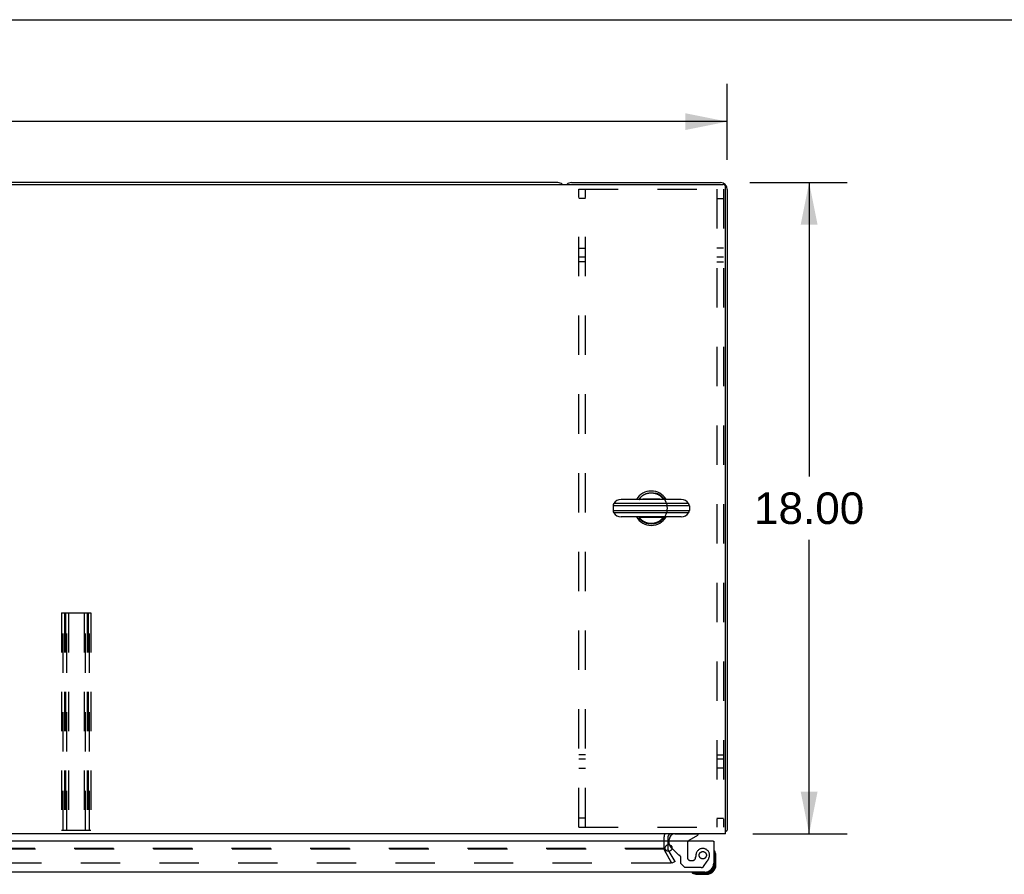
# Model space of a CAD drawing. Header units: inches. Extents: x 0 to 198, y 0 to 128.
# Tile 19 of 26: x 72 to 99, y 104 to 128. Entities that reach past the tile are written whole.
import ezdxf

# ---------------------------------------------------------------- set-up
doc = ezdxf.new("R2010")
doc.units = ezdxf.units.IN
doc.header["$LTSCALE"] = 10.872093
doc.header["$MEASUREMENT"] = 0
doc.linetypes.add('HIDDEN', pattern=[0.2, 0.1, -0.1])
doc.layers.get('0').update_dxf_attribs({"linetype": 'CONTINUOUS'})
for name, color, linetype in [('DEFAULT_2', 8, 'HIDDEN'), ('DIMENSIONS', 7, 'CONTINUOUS'), ('MASTER_DOOR_ASSEMBLY', 7, 'CONTINUOUS')]:
    doc.layers.add(name, color=color, linetype=linetype)
doc.styles.get("Standard").update_dxf_attribs({"font": 'arial.ttf'})
doc.dimstyles.new('DIMSTYLE_1', dxfattribs={"dimtxt": 0.872093, "dimasz": 1.162791, "dimexe": 0.09, "dimexo": 0.07, "dimgap": 0.0375, "dimtad": 0, "dimtih": 1, "dimtoh": 1, "dimzin": 4, "dimdsep": 46, "dimtxsty": 'Standard', "dimblk": '_FILLED', "dimblk1": '_FILLED', "dimblk2": '_FILLED', "dimcen": 0.09, "dimazin": 1, "dimtfac": 1, "dimtdec": 3, "dimtofl": 0, "dimtmove": 0, "dimatfit": 3, "dimldrblk": '_FILLED', "dimfxl": 0, "dimtolj": 1, "dimtzin": 4, "dimarcsym": 0})

# ---------------------------------------------------------------- blocks, each defined once
blk = doc.blocks.new('_FILLED')
at = {"color": 0, "linetype": 'ByBlock'}
blk.add_solid([(0, 0), (-1, 0.2), (-1, -0.2)], dxfattribs=at)
blk = doc.blocks.new('*D1')
at = {"layer": 'DIMENSIONS', "color": 2, "linetype": 'Continuous'}
for p, q in [((43.179, 124.031), (43.179, 126.137)), ((91.179, 124.031), (91.179, 126.137)), ((43.179, 125.09), (65.219, 125.09)), ((91.179, 125.09), (69.138, 125.09))]:
    blk.add_line(p, q, dxfattribs=at)
at = {"layer": 'DIMENSIONS', "color": 2, "linetype": 'Continuous', "xscale": 1.1627906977, "yscale": 1.1627906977, "zscale": 1.1627906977, "rotation": 180}
blk.add_blockref('_FILLED', (43.179, 125.09), dxfattribs=at)
at = {"layer": 'DIMENSIONS', "color": 2, "linetype": 'Continuous', "xscale": 1.1627906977, "yscale": 1.1627906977, "zscale": 1.1627906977}
blk.add_blockref('_FILLED', (91.179, 125.09), dxfattribs=at)
at = {"layer": 'DIMENSIONS', "color": 2, "linetype": 'Continuous', "insert": (67.179, 125.526), "char_height": 0.8721, "width": 3.04746, "attachment_point": 2, "line_spacing_factor": 0.9}
blk.add_mtext('48.00', dxfattribs=at)
blk = doc.blocks.new('*D9')
at = {"layer": 'DIMENSIONS', "color": 2, "linetype": 'Continuous'}
for p, q in [((91.804, 123.406), (94.488, 123.406)), ((93.441, 123.406), (93.441, 115.278)), ((93.441, 105.406), (93.441, 113.534)), ((91.881, 105.406), (94.488, 105.406))]:
    blk.add_line(p, q, dxfattribs=at)
at = {"layer": 'DIMENSIONS', "color": 2, "linetype": 'Continuous', "xscale": 1.1627906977, "yscale": 1.1627906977, "zscale": 1.1627906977}
for p, rotation in [((93.441, 123.406), 90), ((93.441, 105.406), 270)]:
    blk.add_blockref('_FILLED', p, dxfattribs=dict(at, rotation=rotation))
at = {"layer": 'DIMENSIONS', "color": 2, "linetype": 'Continuous', "insert": (93.441, 114.842), "char_height": 0.8721, "width": 3.04746, "attachment_point": 2, "line_spacing_factor": 0.9}
blk.add_mtext('18.00', dxfattribs=at)

msp = doc.modelspace()

# ---------------------------------------------------------------- linework, layer by layer
at = {"color": 7, "linetype": 'Continuous'}
for p, q in [((0, 127.907), (197.674, 127.907)), ((86.49, 123.406), (47.868, 123.406)), ((89.906, 114.648), (88.243, 114.648)), ((88.745, 114.648), (88.746, 114.648)), ((88.746, 114.648), (88.746, 114.648)), ((88.898, 114.653), (88.877, 114.652)), ((88.918, 114.653), (88.898, 114.653)), ((88.938, 114.653), (88.918, 114.653)), ((88.959, 114.653), (88.938, 114.653)), ((88.989, 114.653), (88.959, 114.653)), ((89.03, 114.654), (88.989, 114.653)), ((89.086, 114.654), (89.03, 114.654)), ((89.14, 114.654), (89.086, 114.654)), ((89.171, 114.653), (89.14, 114.654)), ((89.191, 114.653), (89.171, 114.653)), ((89.211, 114.653), (89.191, 114.653)), ((89.232, 114.653), (89.211, 114.653)), ((89.252, 114.653), (89.232, 114.653)), ((89.403, 114.648), (89.404, 114.648)), ((89.403, 114.648), (89.403, 114.648)), ((90.129, 114.47), (88.021, 114.47)), ((88.021, 114.47), (88.021, 114.343)), ((88.021, 114.343), (90.129, 114.343)), ((90.108, 114.538), (88.041, 114.538)), ((90.129, 114.47), (90.129, 114.343)), ((90.108, 114.274), (88.041, 114.274)), ((89.906, 114.165), (88.243, 114.165)), ((88.746, 114.165), (88.745, 114.165)), ((88.746, 114.165), (88.746, 114.165)), ((88.908, 114.16), (88.928, 114.16)), ((88.928, 114.16), (88.948, 114.159)), ((88.948, 114.159), (88.969, 114.159)), ((88.969, 114.159), (88.999, 114.159)), ((88.999, 114.159), (89.041, 114.159)), ((89.041, 114.159), (89.109, 114.159)), ((89.109, 114.159), (89.15, 114.159)), ((89.15, 114.159), (89.181, 114.159)), ((89.211, 114.159), (89.232, 114.16)), ((89.232, 114.16), (89.252, 114.16)), ((89.252, 114.16), (89.273, 114.16)), ((89.404, 114.165), (89.403, 114.165)), ((89.403, 114.165), (89.403, 114.165))]:
    msp.add_line(p, q, dxfattribs=at)
at = {"color": 3, "linetype": 'Continuous'}
for p, q in [((43.291, 123.354), (91.067, 123.354)), ((86.868, 123.406), (90.99, 123.406)), ((91.127, 105.406), (91.127, 123.294)), ((91.179, 123.217), (91.179, 105.51)), ((91.127, 105.406), (43.231, 105.406)), ((89.429, 105.202), (89.429, 105.321)), ((89.533, 105.321), (89.533, 105.202)), ((89.533, 105.106), (89.533, 105.002)), ((89.573, 104.922), (89.537, 104.986))]:
    msp.add_line(p, q, dxfattribs=at)
at = {"color": 7, "linetype": 'Continuous'}
for points in [[(88.746, 114.648), (88.747, 114.65), (88.749, 114.653), (88.75, 114.656), (88.752, 114.659), (88.753, 114.662), (88.755, 114.665), (88.757, 114.668), (88.759, 114.672), (88.761, 114.675), (88.763, 114.679), (88.766, 114.682), (88.768, 114.686), (88.771, 114.69), (88.774, 114.694), (88.777, 114.698), (88.78, 114.702), (88.783, 114.706), (88.786, 114.71), (88.79, 114.714), (88.794, 114.718), (88.798, 114.722), (88.802, 114.726), (88.806, 114.73), (88.81, 114.735), (88.815, 114.739), (88.819, 114.743), (88.824, 114.747), (88.829, 114.751), (88.834, 114.755), (88.84, 114.758), (88.845, 114.762), (88.85, 114.766), (88.856, 114.77), (88.862, 114.773), (88.868, 114.777), (88.874, 114.78), (88.88, 114.784), (88.886, 114.787), (88.893, 114.79), (88.9, 114.794), (88.906, 114.797), (88.913, 114.799), (88.92, 114.802), (88.927, 114.805), (88.934, 114.808), (88.941, 114.81), (88.949, 114.812), (88.956, 114.815), (88.964, 114.817), (88.971, 114.819), (88.979, 114.82), (88.987, 114.822), (88.994, 114.824), (89.002, 114.825), (89.01, 114.826), (89.018, 114.827), (89.026, 114.828), (89.034, 114.829), (89.042, 114.83), (89.05, 114.83), (89.058, 114.831), (89.067, 114.831), (89.075, 114.831), (89.083, 114.831), (89.091, 114.831), (89.099, 114.83), (89.107, 114.83), (89.115, 114.829), (89.123, 114.828), (89.131, 114.827), (89.139, 114.826), (89.147, 114.825), (89.155, 114.824), (89.163, 114.822), (89.17, 114.82), (89.178, 114.819), (89.186, 114.817), (89.193, 114.815), (89.201, 114.812), (89.208, 114.81), (89.215, 114.808), (89.222, 114.805), (89.229, 114.802), (89.236, 114.799), (89.243, 114.797), (89.25, 114.794), (89.256, 114.79), (89.263, 114.787), (89.269, 114.784), (89.275, 114.78), (89.281, 114.777), (89.287, 114.773), (89.293, 114.77), (89.299, 114.766), (89.304, 114.762), (89.31, 114.758), (89.315, 114.755), (89.32, 114.751), (89.325, 114.747), (89.33, 114.743), (89.335, 114.739), (89.339, 114.735), (89.343, 114.73), (89.348, 114.726), (89.352, 114.722), (89.356, 114.718), (89.359, 114.714), (89.363, 114.71), (89.366, 114.706), (89.37, 114.702), (89.373, 114.698), (89.376, 114.694), (89.379, 114.69), (89.381, 114.686), (89.384, 114.682), (89.386, 114.679), (89.388, 114.675), (89.391, 114.672), (89.393, 114.668), (89.394, 114.665), (89.396, 114.662), (89.398, 114.659), (89.399, 114.656), (89.401, 114.653), (89.402, 114.65), (89.403, 114.648)], [(88.877, 114.652), (88.866, 114.652), (88.854, 114.652), (88.841, 114.652), (88.827, 114.651), (88.813, 114.651), (88.797, 114.65), (88.781, 114.65), (88.764, 114.649), (88.746, 114.648)], [(89.403, 114.648), (89.385, 114.649), (89.368, 114.65), (89.352, 114.65), (89.337, 114.651), (89.322, 114.651), (89.309, 114.652), (89.296, 114.652), (89.284, 114.652), (89.273, 114.652), (89.252, 114.653)], [(88.746, 114.165), (88.764, 114.164), (88.781, 114.163), (88.797, 114.162), (88.813, 114.162), (88.827, 114.161), (88.841, 114.161), (88.854, 114.161), (88.866, 114.161), (88.877, 114.16), (88.888, 114.16), (88.908, 114.16)], [(89.403, 114.165), (89.402, 114.162), (89.401, 114.16), (89.399, 114.157), (89.398, 114.154), (89.396, 114.151), (89.394, 114.148), (89.393, 114.144), (89.391, 114.141), (89.388, 114.137), (89.386, 114.134), (89.384, 114.13), (89.381, 114.126), (89.379, 114.123), (89.376, 114.119), (89.373, 114.115), (89.37, 114.111), (89.366, 114.107), (89.363, 114.103), (89.359, 114.099), (89.356, 114.094), (89.352, 114.09), (89.348, 114.086), (89.343, 114.082), (89.339, 114.078), (89.335, 114.074), (89.33, 114.07), (89.325, 114.066), (89.32, 114.062), (89.315, 114.058), (89.31, 114.054), (89.304, 114.05), (89.299, 114.047), (89.293, 114.043), (89.287, 114.039), (89.281, 114.036), (89.275, 114.032), (89.269, 114.029), (89.263, 114.025), (89.256, 114.022), (89.25, 114.019), (89.243, 114.016), (89.236, 114.013), (89.229, 114.01), (89.222, 114.008), (89.215, 114.005), (89.208, 114.003), (89.201, 114), (89.193, 113.998), (89.186, 113.996), (89.178, 113.994), (89.17, 113.992), (89.163, 113.991), (89.155, 113.989), (89.147, 113.988), (89.139, 113.986), (89.131, 113.985), (89.123, 113.984), (89.115, 113.983), (89.107, 113.983), (89.099, 113.982), (89.091, 113.982), (89.083, 113.982), (89.075, 113.982), (89.067, 113.982), (89.058, 113.982), (89.05, 113.982), (89.042, 113.983), (89.034, 113.983), (89.026, 113.984), (89.018, 113.985), (89.01, 113.986), (89.002, 113.988), (88.994, 113.989), (88.987, 113.991), (88.979, 113.992), (88.971, 113.994), (88.964, 113.996), (88.956, 113.998), (88.949, 114), (88.941, 114.003), (88.934, 114.005), (88.927, 114.008), (88.92, 114.01), (88.913, 114.013), (88.906, 114.016), (88.9, 114.019), (88.893, 114.022), (88.886, 114.025), (88.88, 114.029), (88.874, 114.032), (88.868, 114.036), (88.862, 114.039), (88.856, 114.043), (88.85, 114.047), (88.845, 114.05), (88.84, 114.054), (88.834, 114.058), (88.829, 114.062), (88.824, 114.066), (88.819, 114.07), (88.815, 114.074), (88.81, 114.078), (88.806, 114.082), (88.802, 114.086), (88.798, 114.09), (88.794, 114.094), (88.79, 114.099), (88.786, 114.103), (88.783, 114.107), (88.78, 114.111), (88.777, 114.115), (88.774, 114.119), (88.771, 114.123), (88.768, 114.126), (88.766, 114.13), (88.763, 114.134), (88.761, 114.137), (88.759, 114.141), (88.757, 114.144), (88.755, 114.148), (88.753, 114.151), (88.752, 114.154), (88.75, 114.157), (88.749, 114.16), (88.747, 114.162), (88.746, 114.165)], [(89.181, 114.159), (89.191, 114.159), (89.211, 114.159)], [(89.273, 114.16), (89.284, 114.161), (89.296, 114.161), (89.309, 114.161), (89.322, 114.161), (89.337, 114.162), (89.352, 114.162), (89.368, 114.163), (89.385, 114.164), (89.403, 114.165)]]:
    msp.add_lwpolyline(points, dxfattribs=at)
at = {"color": 3, "linetype": 'Continuous'}
for points in [[(91.138, 105.478), (91.14, 105.48), (91.142, 105.482), (91.144, 105.484), (91.147, 105.486), (91.15, 105.487), (91.153, 105.489), (91.156, 105.491), (91.162, 105.494)], [(91.162, 105.494), (91.164, 105.495), (91.167, 105.496), (91.169, 105.498), (91.172, 105.499), (91.174, 105.501), (91.176, 105.503), (91.177, 105.504), (91.178, 105.506), (91.178, 105.508), (91.179, 105.509), (91.179, 105.51)]]:
    msp.add_lwpolyline(points, dxfattribs=at)
at = {"color": 7, "linetype": 'Continuous'}
for centre, radius, start, end in [((86.49, 123.217), 0.189, 46.5797, 90), ((88.243, 114.406), 0.241, 90, 146.8152), ((89.075, 114.406), 0.475, 30.5571, 149.4429), ((89.906, 114.406), 0.241, 33.1848, 90), ((88.146, 114.47), 0.125, 146.8152, 180), ((88.146, 114.343), 0.125, 180, 213.1848), ((90.004, 114.47), 0.125, 0, 33.1848), ((90.004, 114.343), 0.125, 326.8152, 360), ((88.243, 114.406), 0.241, 213.1848, 270), ((89.075, 114.406), 0.475, 210.5571, 329.4429), ((89.906, 114.406), 0.241, 270, 326.8152), ((89.618, 105.321), 0.189, 153.2653, 180)]:
    msp.add_arc(centre, radius, start, end, dxfattribs=at)
at = {"color": 3, "linetype": 'Continuous'}
for centre, radius, start, end in [((86.868, 123.217), 0.189, 90, 133.513), ((90.99, 123.217), 0.189, 0, 90), ((91.067, 123.294), 0.06, 0, 90), ((89.618, 105.321), 0.085, 90, 180), ((90.99, 105.595), 0.189, 316.4797, 321.7194), ((89.566, 105.002), 0.033, 180, 210)]:
    msp.add_arc(centre, radius, start, end, dxfattribs=at)
at = {"layer": 'DEFAULT_2', "color": 8, "linetype": 'HIDDEN'}
for p, q in [((87.075, 123.219), (91.075, 123.219)), ((87.075, 105.594), (87.075, 123.219)), ((87.262, 105.594), (87.262, 123.219)), ((90.888, 123.219), (90.888, 105.594)), ((91.075, 123.219), (91.075, 105.594)), ((87.262, 122.969), (87.075, 122.969)), ((90.888, 122.969), (91.075, 122.969)), ((87.075, 121.594), (87.262, 121.594)), ((91.075, 121.594), (90.888, 121.594)), ((87.262, 121.344), (87.075, 121.344)), ((87.262, 121.219), (87.075, 121.219)), ((91.075, 121.344), (90.888, 121.344)), ((90.888, 121.219), (91.075, 121.219)), ((72.772, 111.51), (73.585, 111.51)), ((72.772, 111.51), (72.772, 105.51)), ((72.812, 105.51), (72.812, 111.51)), ((72.852, 111.51), (72.852, 105.51)), ((72.88, 111.51), (72.88, 105.51)), ((72.92, 105.51), (72.92, 111.51)), ((72.96, 111.51), (72.96, 105.51)), ((73.397, 111.51), (73.397, 105.51)), ((73.437, 105.51), (73.437, 111.51)), ((73.477, 111.51), (73.477, 105.51)), ((73.505, 111.51), (73.505, 105.51)), ((73.545, 105.51), (73.545, 111.51)), ((73.585, 111.51), (73.585, 105.51)), ((87.262, 107.594), (87.075, 107.594)), ((90.888, 107.594), (91.075, 107.594)), ((87.262, 107.469), (87.075, 107.469)), ((91.075, 107.469), (90.888, 107.469)), ((87.075, 107.219), (87.262, 107.219)), ((91.075, 107.219), (90.888, 107.219)), ((87.262, 105.844), (87.075, 105.844)), ((90.888, 105.844), (91.075, 105.844)), ((72.772, 105.51), (73.585, 105.51)), ((87.075, 105.594), (91.075, 105.594)), ((89.429, 105.002), (89.429, 105.202)), ((89.533, 105.202), (89.533, 105.106)), ((89.447, 104.986), (68.612, 104.986)), ((89.429, 105.002), (68.616, 105.002)), ((89.447, 104.934), (89.629, 104.619)), ((89.643, 104.594), (89.447, 104.934)), ((89.733, 104.646), (89.573, 104.922)), ((89.611, 104.594), (44.746, 104.594)), ((89.733, 104.646), (89.643, 104.594))]:
    msp.add_line(p, q, dxfattribs=at)
for points in [[(89.631, 104.611), (89.631, 104.61), (89.631, 104.609), (89.631, 104.607), (89.63, 104.605), (89.629, 104.604), (89.628, 104.602), (89.627, 104.601), (89.626, 104.599), (89.624, 104.598), (89.623, 104.597), (89.621, 104.596), (89.619, 104.595), (89.617, 104.595), (89.615, 104.594), (89.613, 104.594), (89.611, 104.594)], [(89.629, 104.619), (89.63, 104.617), (89.63, 104.616), (89.631, 104.614), (89.631, 104.612), (89.631, 104.611)]]:
    msp.add_lwpolyline(points, dxfattribs=at)
msp.add_circle((89.075, 114.406), 0.438, dxfattribs=at)
msp.add_arc((89.566, 105.002), 0.137, 180, 210, dxfattribs=at)
at = {"layer": 'MASTER_DOOR_ASSEMBLY', "color": 8, "linetype": 'HIDDEN'}
for p, q in [((89.732, 105.406), (90.362, 105.406)), ((89.575, 105.127), (89.575, 105.202)), ((90.074, 105.143), (90.074, 104.763)), ((89.823, 104.837), (89.648, 105.012)), ((90.322, 104.873), (90.322, 104.873)), ((89.882, 104.778), (89.882, 104.599)), ((89.882, 104.599), (90.008, 104.473)), ((90.205, 104.665), (90.172, 104.665)), ((90.303, 104.763), (90.303, 104.752)), ((90.524, 104.507), (90.625, 104.651)), ((90.459, 104.473), (90.008, 104.473)), ((90.353, 104.473), (90.065, 104.473))]:
    msp.add_line(p, q, dxfattribs=at)
at = {"layer": 'MASTER_DOOR_ASSEMBLY', "color": 7, "linetype": 'Continuous'}
for p, q in [((90.124, 105.229), (90.362, 105.367)), ((90.362, 105.406), (90.362, 105.367)), ((89.575, 105.202), (89.575, 105.249)), ((90.784, 105.202), (90.804, 105.202)), ((89.648, 105.012), (89.604, 105.056)), ((90.804, 104.843), (90.846, 104.843)), ((90.818, 104.94), (90.817, 104.942)), ((90.819, 104.937), (90.818, 104.94)), ((90.819, 104.551), (90.819, 104.937)), ((90.846, 104.843), (90.861, 104.846)), ((90.864, 104.808), (90.861, 104.846)), ((90.804, 104.551), (90.804, 104.595)), ((90.804, 104.551), (90.819, 104.551)), ((90.849, 104.808), (90.864, 104.808)), ((90.849, 104.551), (90.849, 104.808)), ((90.849, 104.551), (90.864, 104.551)), ((90.864, 104.551), (90.864, 104.808)), ((90.209, 104.335), (90.209, 104.335)), ((90.215, 104.333), (90.601, 104.333)), ((90.309, 104.306), (90.306, 104.291)), ((90.306, 104.291), (90.344, 104.288)), ((90.309, 104.306), (90.309, 104.348)), ((90.344, 104.303), (90.601, 104.303)), ((90.344, 104.303), (90.344, 104.288)), ((90.344, 104.288), (90.601, 104.288)), ((90.557, 104.348), (90.601, 104.348)), ((90.601, 104.348), (90.601, 104.333)), ((90.601, 104.303), (90.601, 104.288))]:
    msp.add_line(p, q, dxfattribs=at)
at = {"layer": 'MASTER_DOOR_ASSEMBLY', "color": 3, "linetype": 'Continuous'}
for p, q in [((90.784, 105.202), (67.335, 105.202)), ((90.804, 105.202), (90.804, 104.595)), ((90.557, 104.348), (67.272, 104.348))]:
    msp.add_line(p, q, dxfattribs=at)
at = {"layer": 'MASTER_DOOR_ASSEMBLY', "color": 7, "linetype": 'Continuous'}
for points in [[(90.817, 104.942), (90.817, 104.943), (90.817, 104.943)], [(90.846, 104.843), (90.845, 104.852), (90.843, 104.861), (90.841, 104.87), (90.839, 104.879), (90.837, 104.888), (90.834, 104.896), (90.832, 104.904), (90.829, 104.911), (90.827, 104.917), (90.825, 104.922), (90.823, 104.927), (90.821, 104.931), (90.82, 104.934), (90.819, 104.937)], [(90.209, 104.335), (90.21, 104.335), (90.212, 104.334), (90.215, 104.333)], [(90.215, 104.333), (90.218, 104.332), (90.221, 104.331), (90.225, 104.329), (90.23, 104.327), (90.235, 104.325), (90.241, 104.322), (90.248, 104.32), (90.256, 104.317), (90.264, 104.315), (90.273, 104.313), (90.282, 104.311), (90.291, 104.309), (90.3, 104.307), (90.309, 104.306)]]:
    msp.add_lwpolyline(points, dxfattribs=at)
at = {"layer": 'MASTER_DOOR_ASSEMBLY', "color": 3, "linetype": 'Continuous'}
msp.add_circle((89.554, 105.014), 0.094, dxfattribs=at)
at = {"layer": 'MASTER_DOOR_ASSEMBLY', "color": 8, "linetype": 'HIDDEN'}
msp.add_circle((90.5, 104.815), 0.101, dxfattribs=at)
at = {"layer": 'MASTER_DOOR_ASSEMBLY', "color": 7, "linetype": 'Continuous'}
for centre, radius, start, end in [((89.732, 105.249), 0.157, 90, 180), ((89.675, 105.127), 0.1, 192.3893, 225), ((90.174, 105.143), 0.1, 120.092, 143.4532), ((90.819, 104.928), 0.015, 96.3796, 180), ((90.815, 104.928), 0.015, 30.8899, 83.6204), ((90.614, 104.808), 0.25, 0, 30.8899), ((90.614, 104.808), 0.235, 0, 8.7247), ((90.601, 104.551), 0.263, 270, 360), ((90.601, 104.551), 0.248, 270, 360), ((90.601, 104.551), 0.218, 270, 360), ((90.601, 104.551), 0.203, 270, 360), ((90.224, 104.333), 0.015, 90, 173.6204), ((90.224, 104.337), 0.015, 186.3796, 239.1101), ((90.344, 104.538), 0.25, 239.1101, 270), ((90.344, 104.538), 0.235, 261.2753, 270)]:
    msp.add_arc(centre, radius, start, end, dxfattribs=at)
at = {"layer": 'MASTER_DOOR_ASSEMBLY', "color": 8, "linetype": 'HIDDEN'}
for centre, radius, start, end in [((89.675, 105.127), 0.1, 180, 192.3893), ((90.174, 105.143), 0.1, 143.4532, 180), ((89.894, 104.908), 0.1, 225, 248.3904), ((89.843, 104.778), 0.039, 0, 68.3904), ((90.696, 104.752), 0.393, 162.0702, 178.3401), ((90.5, 104.815), 0.187, 343.1561, 162.1518), ((90.172, 104.763), 0.098, 180, 270), ((90.205, 104.763), 0.098, 270, 360), ((90.31, 104.873), 0.386, 324.9, 343.1561), ((90.459, 104.552), 0.079, 270, 324.9)]:
    msp.add_arc(centre, radius, start, end, dxfattribs=at)
at = {"layer": 'MASTER_DOOR_ASSEMBLY', "color": 3, "linetype": 'Continuous'}
for centre, radius, start, end in [((90.784, 105.182), 0.02, 0, 90), ((90.557, 104.595), 0.246, 270, 360)]:
    msp.add_arc(centre, radius, start, end, dxfattribs=at)

# ---------------------------------------------------------------- dimensions: what is measured, and where the dimension line sits
at = {"layer": 'DIMENSIONS', "color": 2, "linetype": 'Continuous'}
for base, p1, p2, angle, picture, middle in [((43.179, 125.09), (91.179, 123.961), (43.179, 123.961), 180, '*D1', (67.156, 125.085)), ((93.441, 105.406), (91.734, 123.406), (91.811, 105.406), 270, '*D9', (93.478, 114.401))]:
    dim = msp.add_linear_dim(base=base, p1=p1, p2=p2, angle=angle, dimstyle='DIMSTYLE_1', dxfattribs=at)
    dim.commit()
    dim.dimension.update_dxf_attribs({"geometry": picture, "text_midpoint": middle, "dimtype": 160})

doc.saveas('drawing.dxf')
